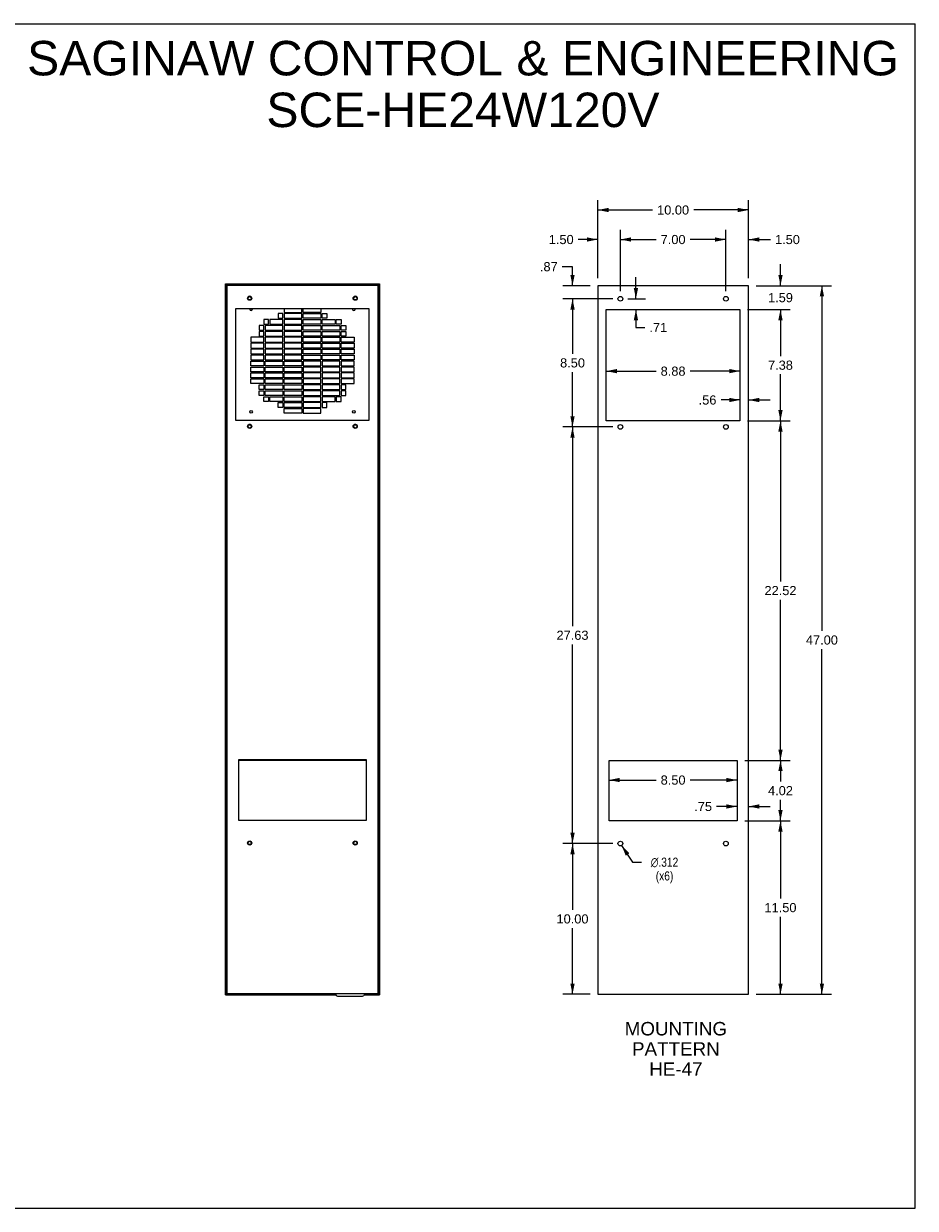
# Model space of a CAD drawing. Header units: inches. Extents: x 0 to 121, y 0 to 79.
# Tile 2 of 2: x 62 to 121, y 0 to 79. Entities that reach past the tile are written whole.
import ezdxf

# ---------------------------------------------------------------- set-up
doc = ezdxf.new("R2010")
doc.units = ezdxf.units.IN
doc.header["$LTSCALE"] = 6.678571
doc.header["$MEASUREMENT"] = 0
doc.layers.get('0').update_dxf_attribs({"linetype": 'CONTINUOUS'})
doc.layers.add('DIMENSIONS', color=7, linetype='CONTINUOUS')
doc.styles.get("Standard").update_dxf_attribs({"font": 'arial.ttf'})
doc.styles.add('TEXTSTYLE_1', font='gdt', dxfattribs={"width": 0.8})
doc.dimstyles.new('DIMSTYLE_1', dxfattribs={"dimtxt": 0.607143, "dimasz": 0.714286, "dimexe": 0.09, "dimexo": 0.07, "dimgap": 0.0425, "dimtad": 0, "dimtih": 1, "dimtoh": 1, "dimzin": 4, "dimdsep": 46, "dimtxsty": 'Standard', "dimblk": '_FILLED', "dimblk1": '_FILLED', "dimblk2": '_FILLED', "dimcen": 0.09, "dimazin": 1, "dimtfac": 1, "dimtdec": 3, "dimtofl": 0, "dimtmove": 0, "dimatfit": 3, "dimldrblk": '_FILLED', "dimfxl": 0, "dimtolj": 1, "dimtzin": 4, "dimarcsym": 0})
doc.dimstyles.new('DIMSTYLE_2', dxfattribs={"dimtxt": 0.607143, "dimasz": 0.714286, "dimexe": 0.09, "dimexo": 0.07, "dimgap": 0.09, "dimtad": 0, "dimtih": 1, "dimtoh": 1, "dimdec": 3, "dimzin": 4, "dimdsep": 46, "dimtxsty": 'Standard', "dimblk": '_FILLED', "dimblk1": '_FILLED', "dimblk2": '_FILLED', "dimcen": 0.09, "dimadec": 3, "dimazin": 1, "dimtfac": 1, "dimtdec": 3, "dimtofl": 0, "dimtmove": 0, "dimatfit": 1, "dimldrblk": '_FILLED', "dimfxl": 0, "dimtolj": 1, "dimtzin": 4, "dimarcsym": 0})

# ---------------------------------------------------------------- blocks, each defined once
blk = doc.blocks.new('_FILLED')
at = {"color": 0, "linetype": 'ByBlock'}
blk.add_solid([(0, 0), (-1, 0.2), (-1, -0.2)], dxfattribs=at)
blk = doc.blocks.new('*D5')
at = {"layer": 'DIMENSIONS', "color": 2, "linetype": 'Continuous'}
for p, q in [((110.861, 61.195), (115.875, 61.195)), ((115.232, 61.195), (115.232, 38.302)), ((115.232, 14.195), (115.232, 37.087)), ((110.861, 14.195), (115.875, 14.195))]:
    blk.add_line(p, q, dxfattribs=at)
at = {"layer": 'DIMENSIONS', "color": 2, "linetype": 'Continuous', "xscale": 0.7142857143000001, "yscale": 0.7142857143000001, "zscale": 0.7142857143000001}
for p, rotation in [((115.232, 61.195), 90), ((115.232, 14.195), 270)]:
    blk.add_blockref('_FILLED', p, dxfattribs=dict(at, rotation=rotation))
at = {"layer": 'DIMENSIONS', "color": 2, "linetype": 'Continuous', "insert": (115.232, 37.998), "char_height": 0.6071, "width": 2.12161, "attachment_point": 2, "line_spacing_factor": 0.9}
blk.add_mtext('47.00', dxfattribs=at)
blk = doc.blocks.new('*D6')
at = {"layer": 'DIMENSIONS', "color": 2, "linetype": 'Continuous'}
for p, q in [((112.484, 61.195), (112.484, 62.623)), ((110.861, 61.195), (113.127, 61.195)), ((110.298, 59.61), (113.127, 59.61)), ((112.484, 59.61), (112.484, 58.181))]:
    blk.add_line(p, q, dxfattribs=at)
at = {"layer": 'DIMENSIONS', "color": 2, "linetype": 'Continuous', "xscale": 0.7142857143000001, "yscale": 0.7142857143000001, "zscale": 0.7142857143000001}
for p, rotation in [((112.484, 61.195), 270), ((112.484, 59.61), 90)]:
    blk.add_blockref('_FILLED', p, dxfattribs=dict(at, rotation=rotation))
at = {"layer": 'DIMENSIONS', "color": 2, "linetype": 'Continuous', "insert": (112.484, 60.706), "char_height": 0.6071, "width": 1.64989, "attachment_point": 2, "line_spacing_factor": 0.9}
blk.add_mtext('1.59', dxfattribs=at)
blk = doc.blocks.new('*D7')
at = {"layer": 'DIMENSIONS', "color": 2, "linetype": 'Continuous'}
for p, q in [((110.298, 59.61), (113.127, 59.61)), ((112.484, 59.61), (112.484, 56.529)), ((112.484, 52.234), (112.484, 55.315)), ((110.298, 52.234), (113.127, 52.234))]:
    blk.add_line(p, q, dxfattribs=at)
at = {"layer": 'DIMENSIONS', "color": 2, "linetype": 'Continuous', "xscale": 0.7142857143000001, "yscale": 0.7142857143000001, "zscale": 0.7142857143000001}
for p, rotation in [((112.484, 59.61), 90), ((112.484, 52.234), 270)]:
    blk.add_blockref('_FILLED', p, dxfattribs=dict(at, rotation=rotation))
at = {"layer": 'DIMENSIONS', "color": 2, "linetype": 'Continuous', "insert": (112.484, 56.226), "char_height": 0.6071, "width": 1.64989, "attachment_point": 2, "line_spacing_factor": 0.9}
blk.add_mtext('7.38', dxfattribs=at)
blk = doc.blocks.new('*D8')
at = {"layer": 'DIMENSIONS', "color": 2, "linetype": 'Continuous'}
for p, q in [((110.298, 52.234), (113.127, 52.234)), ((112.484, 52.234), (112.484, 41.579)), ((112.484, 29.71), (112.484, 40.365)), ((110.111, 29.71), (113.127, 29.71))]:
    blk.add_line(p, q, dxfattribs=at)
at = {"layer": 'DIMENSIONS', "color": 2, "linetype": 'Continuous', "xscale": 0.7142857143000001, "yscale": 0.7142857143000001, "zscale": 0.7142857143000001}
for p, rotation in [((112.484, 52.234), 90), ((112.484, 29.71), 270)]:
    blk.add_blockref('_FILLED', p, dxfattribs=dict(at, rotation=rotation))
at = {"layer": 'DIMENSIONS', "color": 2, "linetype": 'Continuous', "insert": (112.484, 41.276), "char_height": 0.6071, "width": 2.12161, "attachment_point": 2, "line_spacing_factor": 0.9}
blk.add_mtext('22.52', dxfattribs=at)
blk = doc.blocks.new('*D9')
at = {"layer": 'DIMENSIONS', "color": 2, "linetype": 'Continuous'}
for p, q in [((110.111, 29.71), (113.127, 29.71)), ((112.484, 29.71), (112.484, 28.31)), ((112.484, 25.695), (112.484, 27.095)), ((110.111, 25.695), (113.127, 25.695))]:
    blk.add_line(p, q, dxfattribs=at)
at = {"layer": 'DIMENSIONS', "color": 2, "linetype": 'Continuous', "xscale": 0.7142857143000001, "yscale": 0.7142857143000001, "zscale": 0.7142857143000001}
for p, rotation in [((112.484, 29.71), 90), ((112.484, 25.695), 270)]:
    blk.add_blockref('_FILLED', p, dxfattribs=dict(at, rotation=rotation))
at = {"layer": 'DIMENSIONS', "color": 2, "linetype": 'Continuous', "insert": (112.484, 28.006), "char_height": 0.6071, "width": 1.64989, "attachment_point": 2, "line_spacing_factor": 0.9}
blk.add_mtext('4.02', dxfattribs=at)
blk = doc.blocks.new('*D10')
at = {"layer": 'DIMENSIONS', "color": 2, "linetype": 'Continuous'}
for p, q in [((110.111, 25.695), (113.127, 25.695)), ((112.484, 25.695), (112.484, 20.552)), ((112.484, 14.195), (112.484, 19.337)), ((110.861, 14.195), (113.127, 14.195))]:
    blk.add_line(p, q, dxfattribs=at)
at = {"layer": 'DIMENSIONS', "color": 2, "linetype": 'Continuous', "xscale": 0.7142857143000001, "yscale": 0.7142857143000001, "zscale": 0.7142857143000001}
for p, rotation in [((112.484, 25.695), 90), ((112.484, 14.195), 270)]:
    blk.add_blockref('_FILLED', p, dxfattribs=dict(at, rotation=rotation))
at = {"layer": 'DIMENSIONS', "color": 2, "linetype": 'Continuous', "insert": (112.484, 20.248), "char_height": 0.6071, "width": 2.12161, "attachment_point": 2, "line_spacing_factor": 0.9}
blk.add_mtext('11.50', dxfattribs=at)
blk = doc.blocks.new('*D11')
at = {"layer": 'DIMENSIONS', "color": 2, "linetype": 'Continuous'}
for p, q in [((98.688, 62.454), (98.008, 62.454)), ((98.688, 61.195), (98.688, 62.454)), ((99.861, 61.195), (98.046, 61.195)), ((101.361, 60.325), (98.046, 60.325)), ((98.688, 60.325), (98.688, 58.896))]:
    blk.add_line(p, q, dxfattribs=at)
at = {"layer": 'DIMENSIONS', "color": 2, "linetype": 'Continuous', "xscale": 0.7142857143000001, "yscale": 0.7142857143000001, "zscale": 0.7142857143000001}
for p, rotation in [((98.688, 61.195), 270), ((98.688, 60.325), 90)]:
    blk.add_blockref('_FILLED', p, dxfattribs=dict(at, rotation=rotation))
at = {"layer": 'DIMENSIONS', "color": 2, "linetype": 'Continuous', "insert": (97.704, 62.758), "char_height": 0.6071, "width": 1.17817, "attachment_point": 3, "line_spacing_factor": 0.9}
blk.add_mtext('.87', dxfattribs=at)
blk = doc.blocks.new('*D12')
at = {"layer": 'DIMENSIONS', "color": 2, "linetype": 'Continuous'}
for p, q in [((101.361, 60.325), (98.046, 60.325)), ((98.688, 60.325), (98.688, 56.682)), ((98.688, 51.825), (98.688, 55.467)), ((101.361, 51.825), (98.046, 51.825))]:
    blk.add_line(p, q, dxfattribs=at)
at = {"layer": 'DIMENSIONS', "color": 2, "linetype": 'Continuous', "xscale": 0.7142857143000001, "yscale": 0.7142857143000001, "zscale": 0.7142857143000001}
for p, rotation in [((98.688, 60.325), 90), ((98.688, 51.825), 270)]:
    blk.add_blockref('_FILLED', p, dxfattribs=dict(at, rotation=rotation))
at = {"layer": 'DIMENSIONS', "color": 2, "linetype": 'Continuous', "insert": (98.688, 56.378), "char_height": 0.6071, "width": 1.64989, "attachment_point": 2, "line_spacing_factor": 0.9}
blk.add_mtext('8.50', dxfattribs=at)
blk = doc.blocks.new('*D13')
at = {"layer": 'DIMENSIONS', "color": 2, "linetype": 'Continuous'}
for p, q in [((101.361, 51.825), (98.046, 51.825)), ((98.688, 51.825), (98.688, 38.617)), ((98.688, 24.195), (98.688, 37.402)), ((101.361, 24.195), (98.046, 24.195))]:
    blk.add_line(p, q, dxfattribs=at)
at = {"layer": 'DIMENSIONS', "color": 2, "linetype": 'Continuous', "xscale": 0.7142857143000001, "yscale": 0.7142857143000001, "zscale": 0.7142857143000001}
for p, rotation in [((98.688, 51.825), 90), ((98.688, 24.195), 270)]:
    blk.add_blockref('_FILLED', p, dxfattribs=dict(at, rotation=rotation))
at = {"layer": 'DIMENSIONS', "color": 2, "linetype": 'Continuous', "insert": (98.688, 38.313), "char_height": 0.6071, "width": 2.12161, "attachment_point": 2, "line_spacing_factor": 0.9}
blk.add_mtext('27.63', dxfattribs=at)
blk = doc.blocks.new('*D14')
at = {"layer": 'DIMENSIONS', "color": 2, "linetype": 'Continuous'}
for p, q in [((101.361, 24.195), (98.046, 24.195)), ((98.688, 24.195), (98.688, 19.802)), ((98.688, 14.195), (98.688, 18.587)), ((99.861, 14.195), (98.046, 14.195))]:
    blk.add_line(p, q, dxfattribs=at)
at = {"layer": 'DIMENSIONS', "color": 2, "linetype": 'Continuous', "xscale": 0.7142857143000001, "yscale": 0.7142857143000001, "zscale": 0.7142857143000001}
for p, rotation in [((98.688, 24.195), 90), ((98.688, 14.195), 270)]:
    blk.add_blockref('_FILLED', p, dxfattribs=dict(at, rotation=rotation))
at = {"layer": 'DIMENSIONS', "color": 2, "linetype": 'Continuous', "insert": (98.688, 19.498), "char_height": 0.6071, "width": 2.12161, "attachment_point": 2, "line_spacing_factor": 0.9}
blk.add_mtext('10.00', dxfattribs=at)
blk = doc.blocks.new('*D15')
at = {"layer": 'DIMENSIONS', "color": 2, "linetype": 'Continuous'}
for p, q in [((102.894, 60.325), (102.894, 61.753)), ((102.361, 60.325), (103.536, 60.325)), ((102.894, 59.61), (102.894, 58.416)), ((102.894, 58.416), (103.483, 58.416))]:
    blk.add_line(p, q, dxfattribs=at)
at = {"layer": 'DIMENSIONS', "color": 2, "linetype": 'Continuous', "xscale": 0.7142857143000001, "yscale": 0.7142857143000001, "zscale": 0.7142857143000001}
for p, rotation in [((102.894, 60.325), 270), ((102.894, 59.61), 90)]:
    blk.add_blockref('_FILLED', p, dxfattribs=dict(at, rotation=rotation))
at = {"layer": 'DIMENSIONS', "color": 2, "linetype": 'Continuous', "insert": (103.786, 58.72), "char_height": 0.6071, "width": 1.17817, "attachment_point": 1, "line_spacing_factor": 0.9}
blk.add_mtext('.71', dxfattribs=at)
blk = doc.blocks.new('*D16')
at = {"layer": 'DIMENSIONS', "color": 2, "linetype": 'Continuous'}
for p, q in [((101.861, 60.825), (101.861, 64.9)), ((108.861, 60.825), (108.861, 64.9)), ((101.861, 64.257), (104.232, 64.257)), ((108.861, 64.257), (106.489, 64.257))]:
    blk.add_line(p, q, dxfattribs=at)
at = {"layer": 'DIMENSIONS', "color": 2, "linetype": 'Continuous', "xscale": 0.7142857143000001, "yscale": 0.7142857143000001, "zscale": 0.7142857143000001, "rotation": 180}
blk.add_blockref('_FILLED', (101.861, 64.257), dxfattribs=at)
at = {"layer": 'DIMENSIONS', "color": 2, "linetype": 'Continuous', "xscale": 0.7142857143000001, "yscale": 0.7142857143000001, "zscale": 0.7142857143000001}
blk.add_blockref('_FILLED', (108.861, 64.257), dxfattribs=at)
at = {"layer": 'DIMENSIONS', "color": 2, "linetype": 'Continuous', "insert": (105.361, 64.56), "char_height": 0.6071, "width": 1.64989, "attachment_point": 2, "line_spacing_factor": 0.9}
blk.add_mtext('7.00', dxfattribs=at)
blk = doc.blocks.new('*D17')
at = {"layer": 'DIMENSIONS', "color": 2, "linetype": 'Continuous'}
for p, q in [((100.923, 55.527), (104.232, 55.527)), ((109.798, 55.527), (106.489, 55.527))]:
    blk.add_line(p, q, dxfattribs=at)
at = {"layer": 'DIMENSIONS', "color": 2, "linetype": 'Continuous', "xscale": 0.7142857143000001, "yscale": 0.7142857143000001, "zscale": 0.7142857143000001, "rotation": 180}
blk.add_blockref('_FILLED', (100.923, 55.527), dxfattribs=at)
at = {"layer": 'DIMENSIONS', "color": 2, "linetype": 'Continuous', "xscale": 0.7142857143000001, "yscale": 0.7142857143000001, "zscale": 0.7142857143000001}
blk.add_blockref('_FILLED', (109.798, 55.527), dxfattribs=at)
at = {"layer": 'DIMENSIONS', "color": 2, "linetype": 'Continuous', "insert": (105.36, 55.83), "char_height": 0.6071, "width": 1.64989, "attachment_point": 2, "line_spacing_factor": 0.9}
blk.add_mtext('8.88', dxfattribs=at)
blk = doc.blocks.new('*D18')
at = {"layer": 'DIMENSIONS', "color": 2, "linetype": 'Continuous'}
for p, q in [((101.111, 28.405), (104.232, 28.405)), ((109.611, 28.405), (106.489, 28.405))]:
    blk.add_line(p, q, dxfattribs=at)
at = {"layer": 'DIMENSIONS', "color": 2, "linetype": 'Continuous', "xscale": 0.7142857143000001, "yscale": 0.7142857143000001, "zscale": 0.7142857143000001, "rotation": 180}
blk.add_blockref('_FILLED', (101.111, 28.405), dxfattribs=at)
at = {"layer": 'DIMENSIONS', "color": 2, "linetype": 'Continuous', "xscale": 0.7142857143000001, "yscale": 0.7142857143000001, "zscale": 0.7142857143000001}
blk.add_blockref('_FILLED', (109.611, 28.405), dxfattribs=at)
at = {"layer": 'DIMENSIONS', "color": 2, "linetype": 'Continuous', "insert": (105.361, 28.708), "char_height": 0.6071, "width": 1.64989, "attachment_point": 2, "line_spacing_factor": 0.9}
blk.add_mtext('8.50', dxfattribs=at)
blk = doc.blocks.new('*D19')
at = {"layer": 'DIMENSIONS', "color": 2, "linetype": 'Continuous'}
for p, q in [((109.611, 26.653), (108.246, 26.653)), ((110.361, 26.653), (111.789, 26.653))]:
    blk.add_line(p, q, dxfattribs=at)
at = {"layer": 'DIMENSIONS', "color": 2, "linetype": 'Continuous', "xscale": 0.7142857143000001, "yscale": 0.7142857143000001, "zscale": 0.7142857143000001}
blk.add_blockref('_FILLED', (109.611, 26.653), dxfattribs=at)
at = {"layer": 'DIMENSIONS', "color": 2, "linetype": 'Continuous', "xscale": 0.7142857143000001, "yscale": 0.7142857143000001, "zscale": 0.7142857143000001, "rotation": 180}
blk.add_blockref('_FILLED', (110.361, 26.653), dxfattribs=at)
at = {"layer": 'DIMENSIONS', "color": 2, "linetype": 'Continuous', "insert": (107.942, 26.956), "char_height": 0.6071, "width": 1.17817, "attachment_point": 3, "line_spacing_factor": 0.9}
blk.add_mtext('.75', dxfattribs=at)
blk = doc.blocks.new('*D20')
at = {"layer": 'DIMENSIONS', "color": 2, "linetype": 'Continuous'}
for p, q in [((109.798, 53.614), (108.539, 53.614)), ((110.361, 53.614), (111.789, 53.614))]:
    blk.add_line(p, q, dxfattribs=at)
at = {"layer": 'DIMENSIONS', "color": 2, "linetype": 'Continuous', "xscale": 0.7142857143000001, "yscale": 0.7142857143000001, "zscale": 0.7142857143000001}
blk.add_blockref('_FILLED', (109.798, 53.614), dxfattribs=at)
at = {"layer": 'DIMENSIONS', "color": 2, "linetype": 'Continuous', "xscale": 0.7142857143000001, "yscale": 0.7142857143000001, "zscale": 0.7142857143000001, "rotation": 180}
blk.add_blockref('_FILLED', (110.361, 53.614), dxfattribs=at)
at = {"layer": 'DIMENSIONS', "color": 2, "linetype": 'Continuous', "insert": (108.235, 53.917), "char_height": 0.6071, "width": 1.17817, "attachment_point": 3, "line_spacing_factor": 0.9}
blk.add_mtext('.56', dxfattribs=at)
blk = doc.blocks.new('*D21')
at = {"layer": 'DIMENSIONS', "color": 2, "linetype": 'Continuous'}
for p, q in [((100.361, 61.695), (100.361, 66.857)), ((110.361, 61.695), (110.361, 66.857)), ((100.361, 66.215), (103.996, 66.215)), ((110.361, 66.215), (106.725, 66.215))]:
    blk.add_line(p, q, dxfattribs=at)
at = {"layer": 'DIMENSIONS', "color": 2, "linetype": 'Continuous', "xscale": 0.7142857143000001, "yscale": 0.7142857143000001, "zscale": 0.7142857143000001, "rotation": 180}
blk.add_blockref('_FILLED', (100.361, 66.215), dxfattribs=at)
at = {"layer": 'DIMENSIONS', "color": 2, "linetype": 'Continuous', "xscale": 0.7142857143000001, "yscale": 0.7142857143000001, "zscale": 0.7142857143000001}
blk.add_blockref('_FILLED', (110.361, 66.215), dxfattribs=at)
at = {"layer": 'DIMENSIONS', "color": 2, "linetype": 'Continuous', "insert": (105.361, 66.518), "char_height": 0.6071, "width": 2.12161, "attachment_point": 2, "line_spacing_factor": 0.9}
blk.add_mtext('10.00', dxfattribs=at)
blk = doc.blocks.new('*D22')
at = {"layer": 'DIMENSIONS', "color": 2, "linetype": 'Continuous'}
for p, q in [((101.946, 24.064), (102.67, 22.957)), ((102.67, 22.957), (103.26, 22.957))]:
    blk.add_line(p, q, dxfattribs=at)
at = {"layer": 'DIMENSIONS', "color": 2, "linetype": 'Continuous', "xscale": 0.7142857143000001, "yscale": 0.7142857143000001, "zscale": 0.7142857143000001, "rotation": 123.2009657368}
blk.add_blockref('_FILLED', (101.946, 24.064), dxfattribs=at)
at = {"layer": 'DIMENSIONS', "color": 2, "linetype": 'Continuous', "insert": (104.793, 23.261), "char_height": 0.60714, "width": 2.45942, "attachment_point": 2, "line_spacing_factor": 0.9, "style": 'TEXTSTYLE_1'}
blk.add_mtext('{\\fgdt;n}\\fArial;.312\\P(x6)', dxfattribs=at)
blk = doc.blocks.new('*D23')
at = {"layer": 'DIMENSIONS', "color": 2, "linetype": 'Continuous'}
for p, q in [((108.861, 60.825), (108.861, 64.9)), ((110.361, 61.695), (110.361, 64.9)), ((108.861, 64.257), (107.432, 64.257)), ((110.361, 64.257), (111.819, 64.257))]:
    blk.add_line(p, q, dxfattribs=at)
at = {"layer": 'DIMENSIONS', "color": 2, "linetype": 'Continuous', "xscale": 0.7142857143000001, "yscale": 0.7142857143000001, "zscale": 0.7142857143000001}
blk.add_blockref('_FILLED', (108.861, 64.257), dxfattribs=at)
at = {"layer": 'DIMENSIONS', "color": 2, "linetype": 'Continuous', "xscale": 0.7142857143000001, "yscale": 0.7142857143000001, "zscale": 0.7142857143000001, "rotation": 180}
blk.add_blockref('_FILLED', (110.361, 64.257), dxfattribs=at)
at = {"layer": 'DIMENSIONS', "color": 2, "linetype": 'Continuous', "insert": (112.122, 64.56), "char_height": 0.6071, "width": 1.64989, "attachment_point": 1, "line_spacing_factor": 0.9}
blk.add_mtext('1.50', dxfattribs=at)
blk = doc.blocks.new('*D24')
at = {"layer": 'DIMENSIONS', "color": 2, "linetype": 'Continuous'}
for p, q in [((100.361, 61.695), (100.361, 64.9)), ((101.861, 60.825), (101.861, 64.9)), ((100.361, 64.257), (99.069, 64.257)), ((101.861, 64.257), (103.289, 64.257))]:
    blk.add_line(p, q, dxfattribs=at)
at = {"layer": 'DIMENSIONS', "color": 2, "linetype": 'Continuous', "xscale": 0.7142857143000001, "yscale": 0.7142857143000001, "zscale": 0.7142857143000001}
blk.add_blockref('_FILLED', (100.361, 64.257), dxfattribs=at)
at = {"layer": 'DIMENSIONS', "color": 2, "linetype": 'Continuous', "xscale": 0.7142857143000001, "yscale": 0.7142857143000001, "zscale": 0.7142857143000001, "rotation": 180}
blk.add_blockref('_FILLED', (101.861, 64.257), dxfattribs=at)
at = {"layer": 'DIMENSIONS', "color": 2, "linetype": 'Continuous', "insert": (98.765, 64.56), "char_height": 0.6071, "width": 1.64989, "attachment_point": 3, "line_spacing_factor": 0.9}
blk.add_mtext('1.50', dxfattribs=at)

msp = doc.modelspace()

# ---------------------------------------------------------------- linework, layer by layer
at = {"color": 7, "linetype": 'Continuous'}
for p, q in [((0, 78.5714), (121.4286, 78.5714)), ((121.4286, 0), (121.4286, 78.5714)), ((75.6634, 14.1552), (75.6634, 61.3127)), ((75.6634, 61.3127), (85.8799, 61.3127)), ((75.6949, 61.3127), (75.6949, 14.1552)), ((85.8484, 14.1552), (85.8484, 61.3127)), ((85.8799, 61.3127), (85.8799, 14.1552)), ((85.8484, 61.2812), (75.6949, 61.2812)), ((75.7041, 61.2812), (75.7106, 61.2707)), ((75.7106, 61.2707), (75.7182, 61.2602)), ((75.7182, 61.2602), (75.7264, 61.2497)), ((75.7717, 14.234), (75.7717, 61.234)), ((75.7717, 61.234), (85.7717, 61.234)), ((85.7717, 61.234), (85.7717, 14.234)), ((85.8222, 61.2579), (85.8169, 61.2497)), ((85.8274, 61.2655), (85.8222, 61.2579)), ((85.8327, 61.272), (85.8274, 61.2655)), ((76.3339, 59.6489), (76.3339, 52.2737)), ((85.2091, 59.6489), (76.3339, 59.6489)), ((78.2126, 58.9505), (78.2126, 58.6355)), ((78.5276, 58.9505), (78.2126, 58.9505)), ((78.5276, 58.6355), (78.5276, 58.9505)), ((78.6063, 58.9505), (78.6063, 58.6355)), ((79.4724, 58.9505), (78.6063, 58.9505)), ((79.1575, 59.3442), (79.1575, 59.0292)), ((79.4724, 59.3442), (79.1575, 59.3442)), ((79.1575, 59.0292), (79.4724, 59.0292)), ((79.4724, 59.0292), (79.4724, 59.3442)), ((79.4724, 58.6355), (79.4724, 58.9505)), ((79.5512, 59.6489), (79.5512, 59.4229)), ((79.5512, 59.4229), (80.7323, 59.4229)), ((79.5512, 59.3442), (79.5512, 59.0292)), ((80.7323, 59.3442), (79.5512, 59.3442)), ((79.5512, 59.0292), (80.7323, 59.0292)), ((79.5512, 58.9505), (79.5512, 58.6355)), ((80.7323, 58.9505), (79.5512, 58.9505)), ((80.7323, 59.4229), (80.7323, 59.6489)), ((80.7323, 59.0292), (80.7323, 59.3442)), ((80.7323, 58.6355), (80.7323, 58.9505)), ((80.811, 59.4229), (80.811, 59.6489)), ((81.9921, 59.4229), (80.811, 59.4229)), ((80.811, 59.0292), (80.811, 59.3442)), ((80.811, 59.3442), (81.9921, 59.3442)), ((81.9921, 59.0292), (80.811, 59.0292)), ((80.811, 58.6355), (80.811, 58.9505)), ((80.811, 58.9505), (81.9921, 58.9505)), ((81.9921, 59.6489), (81.9921, 59.4229)), ((81.9921, 59.3442), (81.9921, 59.0292)), ((81.9921, 58.9505), (81.9921, 58.6355)), ((82.0709, 59.0292), (82.0709, 59.3442)), ((82.0709, 59.3442), (82.3858, 59.3442)), ((82.3858, 59.0292), (82.0709, 59.0292)), ((82.0709, 58.6355), (82.0709, 58.9505)), ((82.0709, 58.9505), (82.937, 58.9505)), ((82.3858, 59.3442), (82.3858, 59.0292)), ((82.937, 58.9505), (82.937, 58.6355)), ((83.0157, 58.6355), (83.0157, 58.9505)), ((83.0157, 58.9505), (83.3307, 58.9505)), ((83.3307, 58.9505), (83.3307, 58.6355)), ((85.2091, 52.2737), (85.2091, 59.6489)), ((77.8976, 58.5568), (77.8976, 58.2418)), ((78.2126, 58.5568), (77.8976, 58.5568)), ((77.8976, 58.2418), (78.2126, 58.2418)), ((77.8976, 58.1631), (77.8976, 57.8481)), ((78.2126, 58.1631), (77.8976, 58.1631)), ((78.2126, 58.6355), (78.5276, 58.6355)), ((78.2126, 58.2418), (78.2126, 58.5568)), ((78.2126, 57.8481), (78.2126, 58.1631)), ((78.2913, 58.5568), (78.2913, 58.2418)), ((79.4724, 58.5568), (78.2913, 58.5568)), ((78.2913, 58.2418), (79.4724, 58.2418)), ((78.2913, 58.1631), (78.2913, 57.8481)), ((79.4724, 58.1631), (78.2913, 58.1631)), ((78.6063, 58.6355), (79.4724, 58.6355)), ((79.4724, 58.2418), (79.4724, 58.5568)), ((79.4724, 57.8481), (79.4724, 58.1631)), ((79.5512, 58.6355), (80.7323, 58.6355)), ((79.5512, 58.5568), (79.5512, 58.2418)), ((80.7323, 58.5568), (79.5512, 58.5568)), ((79.5512, 58.2418), (80.7323, 58.2418)), ((79.5512, 58.1631), (79.5512, 57.8481)), ((80.7323, 58.1631), (79.5512, 58.1631)), ((80.7323, 58.2418), (80.7323, 58.5568)), ((80.7323, 57.8481), (80.7323, 58.1631)), ((81.9921, 58.6355), (80.811, 58.6355)), ((80.811, 58.2418), (80.811, 58.5568)), ((80.811, 58.5568), (81.9921, 58.5568)), ((81.9921, 58.2418), (80.811, 58.2418)), ((80.811, 57.8481), (80.811, 58.1631)), ((80.811, 58.1631), (81.9921, 58.1631)), ((81.9921, 58.5568), (81.9921, 58.2418)), ((81.9921, 58.1631), (81.9921, 57.8481)), ((82.937, 58.6355), (82.0709, 58.6355)), ((82.0709, 58.2418), (82.0709, 58.5568)), ((82.0709, 58.5568), (83.252, 58.5568)), ((83.252, 58.2418), (82.0709, 58.2418)), ((82.0709, 57.8481), (82.0709, 58.1631)), ((82.0709, 58.1631), (83.252, 58.1631)), ((83.3307, 58.6355), (83.0157, 58.6355)), ((83.252, 58.5568), (83.252, 58.2418)), ((83.252, 58.1631), (83.252, 57.8481)), ((83.3307, 58.2418), (83.3307, 58.5568)), ((83.3307, 58.5568), (83.6457, 58.5568)), ((83.6457, 58.2418), (83.3307, 58.2418)), ((83.3307, 57.8481), (83.3307, 58.1631)), ((83.3307, 58.1631), (83.6457, 58.1631)), ((83.6457, 58.5568), (83.6457, 58.2418)), ((83.6457, 58.1631), (83.6457, 57.8481)), ((77.3465, 57.7694), (77.3465, 57.4544)), ((78.2126, 57.7694), (77.3465, 57.7694)), ((77.3465, 57.4544), (78.2126, 57.4544)), ((77.3465, 57.3757), (77.3465, 57.0607)), ((78.2126, 57.3757), (77.3465, 57.3757)), ((77.8976, 57.8481), (78.2126, 57.8481)), ((78.2126, 57.4544), (78.2126, 57.7694)), ((78.2126, 57.0607), (78.2126, 57.3757)), ((78.2913, 57.8481), (79.4724, 57.8481)), ((78.2913, 57.7694), (78.2913, 57.4544)), ((79.4724, 57.7694), (78.2913, 57.7694)), ((78.2913, 57.4544), (79.4724, 57.4544)), ((78.2913, 57.3757), (78.2913, 57.0607)), ((79.4724, 57.3757), (78.2913, 57.3757)), ((79.4724, 57.4544), (79.4724, 57.7694)), ((79.4724, 57.0607), (79.4724, 57.3757)), ((79.5512, 57.8481), (80.7323, 57.8481)), ((79.5512, 57.7694), (79.5512, 57.4544)), ((80.7323, 57.7694), (79.5512, 57.7694)), ((79.5512, 57.4544), (80.7323, 57.4544)), ((79.5512, 57.3757), (79.5512, 57.0607)), ((80.7323, 57.3757), (79.5512, 57.3757)), ((80.7323, 57.4544), (80.7323, 57.7694)), ((80.7323, 57.0607), (80.7323, 57.3757)), ((81.9921, 57.8481), (80.811, 57.8481)), ((80.811, 57.4544), (80.811, 57.7694)), ((80.811, 57.7694), (81.9921, 57.7694)), ((81.9921, 57.4544), (80.811, 57.4544)), ((80.811, 57.0607), (80.811, 57.3757)), ((80.811, 57.3757), (81.9921, 57.3757)), ((81.9921, 57.7694), (81.9921, 57.4544)), ((81.9921, 57.3757), (81.9921, 57.0607)), ((83.252, 57.8481), (82.0709, 57.8481)), ((82.0709, 57.4544), (82.0709, 57.7694)), ((82.0709, 57.7694), (83.252, 57.7694)), ((83.252, 57.4544), (82.0709, 57.4544)), ((82.0709, 57.0607), (82.0709, 57.3757)), ((82.0709, 57.3757), (83.252, 57.3757)), ((83.252, 57.7694), (83.252, 57.4544)), ((83.252, 57.3757), (83.252, 57.0607)), ((83.6457, 57.8481), (83.3307, 57.8481)), ((83.3307, 57.4544), (83.3307, 57.7694)), ((83.3307, 57.7694), (84.1969, 57.7694)), ((84.1969, 57.4544), (83.3307, 57.4544)), ((83.3307, 57.0607), (83.3307, 57.3757)), ((83.3307, 57.3757), (84.1969, 57.3757)), ((84.1969, 57.7694), (84.1969, 57.4544)), ((84.1969, 57.3757), (84.1969, 57.0607)), ((77.3465, 57.0607), (78.2126, 57.0607)), ((77.3465, 56.982), (77.3465, 56.667)), ((78.2126, 56.982), (77.3465, 56.982)), ((77.3465, 56.667), (78.2126, 56.667)), ((77.3465, 56.5883), (77.3465, 56.2733)), ((78.2126, 56.5883), (77.3465, 56.5883)), ((78.2126, 56.667), (78.2126, 56.982)), ((78.2126, 56.2733), (78.2126, 56.5883)), ((78.2913, 57.0607), (79.4724, 57.0607)), ((78.2913, 56.982), (78.2913, 56.667)), ((79.4724, 56.982), (78.2913, 56.982)), ((78.2913, 56.667), (79.4724, 56.667)), ((78.2913, 56.5883), (78.2913, 56.2733)), ((79.4724, 56.5883), (78.2913, 56.5883)), ((79.4724, 56.667), (79.4724, 56.982)), ((79.4724, 56.2733), (79.4724, 56.5883)), ((79.5512, 57.0607), (80.7323, 57.0607)), ((79.5512, 56.982), (79.5512, 56.667)), ((80.7323, 56.982), (79.5512, 56.982)), ((79.5512, 56.667), (80.7323, 56.667)), ((79.5512, 56.5883), (79.5512, 56.2733)), ((80.7323, 56.5883), (79.5512, 56.5883)), ((80.7323, 56.667), (80.7323, 56.982)), ((80.7323, 56.2733), (80.7323, 56.5883)), ((81.9921, 57.0607), (80.811, 57.0607)), ((80.811, 56.667), (80.811, 56.982)), ((80.811, 56.982), (81.9921, 56.982)), ((81.9921, 56.667), (80.811, 56.667)), ((80.811, 56.2733), (80.811, 56.5883)), ((80.811, 56.5883), (81.9921, 56.5883)), ((81.9921, 56.982), (81.9921, 56.667)), ((81.9921, 56.5883), (81.9921, 56.2733)), ((83.252, 57.0607), (82.0709, 57.0607)), ((82.0709, 56.667), (82.0709, 56.982)), ((82.0709, 56.982), (83.252, 56.982)), ((83.252, 56.667), (82.0709, 56.667)), ((82.0709, 56.2733), (82.0709, 56.5883)), ((82.0709, 56.5883), (83.252, 56.5883)), ((83.252, 56.982), (83.252, 56.667)), ((83.252, 56.5883), (83.252, 56.2733)), ((84.1969, 57.0607), (83.3307, 57.0607)), ((83.3307, 56.667), (83.3307, 56.982)), ((83.3307, 56.982), (84.1969, 56.982)), ((84.1969, 56.667), (83.3307, 56.667)), ((83.3307, 56.2733), (83.3307, 56.5883)), ((83.3307, 56.5883), (84.1969, 56.5883)), ((84.1969, 56.982), (84.1969, 56.667)), ((84.1969, 56.5883), (84.1969, 56.2733)), ((77.3465, 56.2733), (78.2126, 56.2733)), ((77.3465, 55.8796), (77.3465, 56.1946)), ((77.3465, 56.1946), (78.2126, 56.1946)), ((78.2126, 55.8796), (77.3465, 55.8796)), ((77.3465, 55.4859), (77.3465, 55.8009)), ((77.3465, 55.8009), (78.2126, 55.8009)), ((78.2126, 56.1946), (78.2126, 55.8796)), ((78.2126, 55.8009), (78.2126, 55.4859)), ((78.2913, 56.2733), (79.4724, 56.2733)), ((78.2913, 55.8796), (78.2913, 56.1946)), ((78.2913, 56.1946), (79.4724, 56.1946)), ((79.4724, 55.8796), (78.2913, 55.8796)), ((78.2913, 55.4859), (78.2913, 55.8009)), ((78.2913, 55.8009), (79.4724, 55.8009)), ((79.4724, 56.1946), (79.4724, 55.8796)), ((79.4724, 55.8009), (79.4724, 55.4859)), ((79.5512, 56.2733), (80.7323, 56.2733)), ((79.5512, 55.8796), (79.5512, 56.1946)), ((79.5512, 56.1946), (80.7323, 56.1946)), ((80.7323, 55.8796), (79.5512, 55.8796)), ((79.5512, 55.4859), (79.5512, 55.8009)), ((79.5512, 55.8009), (80.7323, 55.8009)), ((80.7323, 56.1946), (80.7323, 55.8796)), ((80.7323, 55.8009), (80.7323, 55.4859)), ((81.9921, 56.2733), (80.811, 56.2733)), ((80.811, 56.1946), (80.811, 55.8796)), ((81.9921, 56.1946), (80.811, 56.1946)), ((80.811, 55.8796), (81.9921, 55.8796)), ((80.811, 55.8009), (80.811, 55.4859)), ((81.9921, 55.8009), (80.811, 55.8009)), ((81.9921, 55.8796), (81.9921, 56.1946)), ((81.9921, 55.4859), (81.9921, 55.8009)), ((83.252, 56.2733), (82.0709, 56.2733)), ((82.0709, 56.1946), (82.0709, 55.8796)), ((83.252, 56.1946), (82.0709, 56.1946)), ((82.0709, 55.8796), (83.252, 55.8796)), ((82.0709, 55.8009), (82.0709, 55.4859)), ((83.252, 55.8009), (82.0709, 55.8009)), ((83.252, 55.8796), (83.252, 56.1946)), ((83.252, 55.4859), (83.252, 55.8009)), ((84.1969, 56.2733), (83.3307, 56.2733)), ((83.3307, 56.1946), (83.3307, 55.8796)), ((84.1969, 56.1946), (83.3307, 56.1946)), ((83.3307, 55.8796), (84.1969, 55.8796)), ((83.3307, 55.8009), (83.3307, 55.4859)), ((84.1969, 55.8009), (83.3307, 55.8009)), ((84.1969, 55.8796), (84.1969, 56.1946)), ((84.1969, 55.4859), (84.1969, 55.8009)), ((78.2126, 55.4859), (77.3465, 55.4859)), ((77.3465, 55.0922), (77.3465, 55.4072)), ((77.3465, 55.4072), (78.2126, 55.4072)), ((78.2126, 55.0922), (77.3465, 55.0922)), ((77.3465, 54.6985), (77.3465, 55.0135)), ((77.3465, 55.0135), (78.2126, 55.0135)), ((78.2126, 55.4072), (78.2126, 55.0922)), ((78.2126, 55.0135), (78.2126, 54.6985)), ((79.4724, 55.4859), (78.2913, 55.4859)), ((78.2913, 55.0922), (78.2913, 55.4072)), ((78.2913, 55.4072), (79.4724, 55.4072)), ((79.4724, 55.0922), (78.2913, 55.0922)), ((78.2913, 54.6985), (78.2913, 55.0135)), ((78.2913, 55.0135), (79.4724, 55.0135)), ((79.4724, 55.4072), (79.4724, 55.0922)), ((79.4724, 55.0135), (79.4724, 54.6985)), ((80.7323, 55.4859), (79.5512, 55.4859)), ((79.5512, 55.0922), (79.5512, 55.4072)), ((79.5512, 55.4072), (80.7323, 55.4072)), ((80.7323, 55.0922), (79.5512, 55.0922)), ((79.5512, 54.6985), (79.5512, 55.0135)), ((79.5512, 55.0135), (80.7323, 55.0135)), ((80.7323, 55.4072), (80.7323, 55.0922)), ((80.7323, 55.0135), (80.7323, 54.6985)), ((80.811, 55.4859), (81.9921, 55.4859)), ((80.811, 55.4072), (80.811, 55.0922)), ((81.9921, 55.4072), (80.811, 55.4072)), ((80.811, 55.0922), (81.9921, 55.0922)), ((80.811, 55.0135), (80.811, 54.6985)), ((81.9921, 55.0135), (80.811, 55.0135)), ((81.9921, 55.0922), (81.9921, 55.4072)), ((81.9921, 54.6985), (81.9921, 55.0135)), ((82.0709, 55.4859), (83.252, 55.4859)), ((82.0709, 55.4072), (82.0709, 55.0922)), ((83.252, 55.4072), (82.0709, 55.4072)), ((82.0709, 55.0922), (83.252, 55.0922)), ((82.0709, 55.0135), (82.0709, 54.6985)), ((83.252, 55.0135), (82.0709, 55.0135)), ((83.252, 55.0922), (83.252, 55.4072)), ((83.252, 54.6985), (83.252, 55.0135)), ((83.3307, 55.4859), (84.1969, 55.4859)), ((83.3307, 55.4072), (83.3307, 55.0922)), ((84.1969, 55.4072), (83.3307, 55.4072)), ((83.3307, 55.0922), (84.1969, 55.0922)), ((83.3307, 55.0135), (83.3307, 54.6985)), ((84.1969, 55.0135), (83.3307, 55.0135)), ((84.1969, 55.0922), (84.1969, 55.4072)), ((84.1969, 54.6985), (84.1969, 55.0135)), ((78.2126, 54.6985), (77.3465, 54.6985)), ((77.8976, 54.3048), (77.8976, 54.6198)), ((77.8976, 54.6198), (78.2126, 54.6198)), ((78.2126, 54.3048), (77.8976, 54.3048)), ((77.8976, 53.9111), (77.8976, 54.2261)), ((77.8976, 54.2261), (78.2126, 54.2261)), ((78.2126, 54.6198), (78.2126, 54.3048)), ((78.2126, 54.2261), (78.2126, 53.9111)), ((79.4724, 54.6985), (78.2913, 54.6985)), ((78.2913, 54.3048), (78.2913, 54.6198)), ((78.2913, 54.6198), (79.4724, 54.6198)), ((79.4724, 54.3048), (78.2913, 54.3048)), ((78.2913, 53.9111), (78.2913, 54.2261)), ((78.2913, 54.2261), (79.4724, 54.2261)), ((79.4724, 54.6198), (79.4724, 54.3048)), ((79.4724, 54.2261), (79.4724, 53.9111)), ((80.7323, 54.6985), (79.5512, 54.6985)), ((79.5512, 54.3048), (79.5512, 54.6198)), ((79.5512, 54.6198), (80.7323, 54.6198)), ((80.7323, 54.3048), (79.5512, 54.3048)), ((79.5512, 53.9111), (79.5512, 54.2261)), ((79.5512, 54.2261), (80.7323, 54.2261)), ((80.7323, 54.6198), (80.7323, 54.3048)), ((80.7323, 54.2261), (80.7323, 53.9111)), ((80.811, 54.6985), (81.9921, 54.6985)), ((80.811, 54.6198), (80.811, 54.3048)), ((81.9921, 54.6198), (80.811, 54.6198)), ((80.811, 54.3048), (81.9921, 54.3048)), ((80.811, 54.2261), (80.811, 53.9111)), ((81.9921, 54.2261), (80.811, 54.2261)), ((81.9921, 54.3048), (81.9921, 54.6198)), ((81.9921, 53.9111), (81.9921, 54.2261)), ((82.0709, 54.6985), (83.252, 54.6985)), ((82.0709, 54.6198), (82.0709, 54.3048)), ((83.252, 54.6198), (82.0709, 54.6198)), ((82.0709, 54.3048), (83.252, 54.3048)), ((82.0709, 54.2261), (82.0709, 53.9111)), ((83.252, 54.2261), (82.0709, 54.2261)), ((83.252, 54.3048), (83.252, 54.6198)), ((83.252, 53.9111), (83.252, 54.2261)), ((83.3307, 54.6985), (84.1969, 54.6985)), ((83.3307, 54.6198), (83.3307, 54.3048)), ((83.6457, 54.6198), (83.3307, 54.6198)), ((83.3307, 54.3048), (83.6457, 54.3048)), ((83.3307, 54.2261), (83.3307, 53.9111)), ((83.6457, 54.2261), (83.3307, 54.2261)), ((83.6457, 54.3048), (83.6457, 54.6198)), ((83.6457, 53.9111), (83.6457, 54.2261)), ((78.2126, 53.9111), (77.8976, 53.9111)), ((78.2126, 53.5174), (78.2126, 53.8324)), ((78.2126, 53.8324), (78.5276, 53.8324)), ((78.5276, 53.5174), (78.2126, 53.5174)), ((79.4724, 53.9111), (78.2913, 53.9111)), ((78.5276, 53.8324), (78.5276, 53.5174)), ((78.6063, 53.5174), (78.6063, 53.8324)), ((78.6063, 53.8324), (79.4724, 53.8324)), ((79.4724, 53.5174), (78.6063, 53.5174)), ((79.1575, 53.1237), (79.1575, 53.4387)), ((79.1575, 53.4387), (79.4724, 53.4387)), ((79.4724, 53.8324), (79.4724, 53.5174)), ((79.4724, 53.4387), (79.4724, 53.1237)), ((80.7323, 53.9111), (79.5512, 53.9111)), ((79.5512, 53.5174), (79.5512, 53.8324)), ((79.5512, 53.8324), (80.7323, 53.8324)), ((80.7323, 53.5174), (79.5512, 53.5174)), ((79.5512, 53.1237), (79.5512, 53.4387)), ((79.5512, 53.4387), (80.7323, 53.4387)), ((80.7323, 53.8324), (80.7323, 53.5174)), ((80.7323, 53.4387), (80.7323, 53.1237)), ((80.811, 53.9111), (81.9921, 53.9111)), ((80.811, 53.8324), (80.811, 53.5174)), ((81.9921, 53.8324), (80.811, 53.8324)), ((80.811, 53.5174), (81.9921, 53.5174)), ((80.811, 53.4387), (80.811, 53.1237)), ((81.9921, 53.4387), (80.811, 53.4387)), ((81.9921, 53.5174), (81.9921, 53.8324)), ((81.9921, 53.1237), (81.9921, 53.4387)), ((82.0709, 53.9111), (83.252, 53.9111)), ((82.0709, 53.8324), (82.0709, 53.5174)), ((82.937, 53.8324), (82.0709, 53.8324)), ((82.0709, 53.5174), (82.937, 53.5174)), ((82.0709, 53.4387), (82.0709, 53.1237)), ((82.3858, 53.4387), (82.0709, 53.4387)), ((82.3858, 53.1237), (82.3858, 53.4387)), ((82.937, 53.5174), (82.937, 53.8324)), ((83.0157, 53.8324), (83.0157, 53.5174)), ((83.3307, 53.8324), (83.0157, 53.8324)), ((83.0157, 53.5174), (83.3307, 53.5174)), ((83.3307, 53.9111), (83.6457, 53.9111)), ((83.3307, 53.5174), (83.3307, 53.8324)), ((79.4724, 53.1237), (79.1575, 53.1237)), ((80.7323, 53.1237), (79.5512, 53.1237)), ((79.5512, 52.73), (79.5512, 53.045)), ((79.5512, 53.045), (80.7323, 53.045)), ((80.7323, 52.73), (79.5512, 52.73)), ((80.7323, 53.045), (80.7323, 52.73)), ((80.811, 53.1237), (81.9921, 53.1237)), ((80.811, 53.045), (80.811, 52.73)), ((81.9921, 53.045), (80.811, 53.045)), ((80.811, 52.73), (81.9921, 52.73)), ((81.9921, 52.73), (81.9921, 53.045)), ((82.0709, 53.1237), (82.3858, 53.1237)), ((76.3339, 52.2737), (85.2091, 52.2737)), ((85.0217, 29.7497), (76.5217, 29.7497)), ((76.5217, 29.7497), (76.5217, 25.734)), ((76.5217, 29.734), (85.0217, 29.734)), ((85.0217, 25.734), (85.0217, 29.7497)), ((76.5217, 25.734), (85.0217, 25.734)), ((75.6634, 14.1552), (82.9803, 14.1552)), ((75.6949, 14.1867), (82.9567, 14.1867)), ((75.7106, 14.1959), (75.7159, 14.2025)), ((75.7159, 14.2025), (75.7211, 14.2101)), ((75.7211, 14.2101), (75.7264, 14.2182)), ((85.7717, 14.234), (75.7717, 14.234)), ((82.9354, 14.2151), (83.0063, 14.1206)), ((84.9071, 14.2151), (84.8362, 14.1206)), ((84.8622, 14.1552), (85.8799, 14.1552)), ((84.8858, 14.1867), (85.8484, 14.1867)), ((85.8251, 14.2077), (85.8169, 14.2182)), ((83.0945, 14.0765), (84.748, 14.0765)), ((0, 0), (121.4286, 0))]:
    msp.add_line(p, q, dxfattribs=at)
at = {"color": 3, "linetype": 'Continuous'}
for p, q in [((100.3607, 61.1946), (100.3607, 14.1946)), ((110.3607, 61.1946), (100.3607, 61.1946)), ((110.3607, 14.1946), (110.3607, 61.1946)), ((100.9229, 52.2344), (100.9229, 59.6096)), ((100.9229, 59.6096), (109.7981, 59.6096)), ((109.7981, 59.6096), (109.7981, 52.2344)), ((109.7981, 52.2344), (100.9229, 52.2344)), ((101.1107, 29.7103), (109.6107, 29.7103)), ((101.1107, 25.6946), (101.1107, 29.7103)), ((109.6107, 29.7103), (109.6107, 25.6946)), ((109.6107, 25.6946), (101.1107, 25.6946)), ((100.3607, 14.1946), (110.3607, 14.1946))]:
    msp.add_line(p, q, dxfattribs=at)
at = {"color": 7, "linetype": 'Continuous'}
for points in [[(75.7264, 61.2497), (75.7211, 61.2579), (75.7159, 61.2655), (75.7106, 61.272), (75.7087, 61.2738)], [(85.8169, 61.2497), (85.8251, 61.2602), (85.8327, 61.2707), (85.8346, 61.2738)], [(75.7264, 14.2182), (75.7182, 14.2077), (75.7106, 14.1972), (75.7087, 14.1941)], [(85.8169, 14.2182), (85.8222, 14.2101), (85.8274, 14.2025), (85.8327, 14.1959), (85.8346, 14.1941)], [(85.8346, 14.1941), (85.8327, 14.1972), (85.8251, 14.2077)]]:
    msp.add_lwpolyline(points, dxfattribs=at)
for centre, radius in [((77.2717, 60.3639), 0.1378), ((84.2717, 60.3639), 0.1378), ((77.2717, 60.3592), 0.1181), ((77.2717, 60.3592), 0.1083), ((84.2717, 60.3592), 0.1181), ((84.2717, 60.3592), 0.1083), ((77.3614, 52.8237), 0.0886), ((84.1819, 52.8237), 0.0886), ((77.2717, 51.8639), 0.1378), ((77.2717, 51.8592), 0.1181), ((77.2717, 51.8592), 0.1083), ((84.2717, 51.8639), 0.1378), ((84.2717, 51.8592), 0.1181), ((84.2717, 51.8592), 0.1083), ((77.2717, 24.234), 0.1378), ((77.2717, 24.234), 0.1319), ((84.2717, 24.234), 0.1378), ((84.2717, 24.234), 0.1319), ((77.2717, 24.234), 0.1181), ((77.2717, 24.234), 0.1083), ((84.2717, 24.234), 0.1181), ((84.2717, 24.234), 0.1083)]:
    msp.add_circle(centre, radius, dxfattribs=at)
at = {"color": 3, "linetype": 'Continuous'}
for centre in [(101.8607, 60.3245), (108.8607, 60.3245), (101.8607, 51.8245), (108.8607, 51.8245), (101.8607, 24.1946), (108.8607, 24.1946)]:
    msp.add_circle(centre, 0.156, dxfattribs=at)
at = {"color": 7, "linetype": 'Continuous'}
for centre, radius, start, end in [((77.2717, 60.3592), 0.1319, 0, 180), ((84.2717, 60.3592), 0.1319, 0, 180), ((77.3614, 59.6442), 0.0886, 180, 360), ((84.1819, 59.6442), 0.0886, 180, 360), ((77.2717, 51.8592), 0.1319, 0, 180), ((84.2717, 51.8592), 0.1319, 0, 180), ((82.8976, 14.1867), 0.0472, 36.869898, 73.739795), ((84.9449, 14.1867), 0.0472, 106.260205, 143.130102), ((83.0945, 14.1867), 0.1102, 216.869898, 270), ((84.748, 14.1867), 0.1102, 270, 323.130102)]:
    msp.add_arc(centre, radius, start, end, dxfattribs=at)

# ---------------------------------------------------------------- texts
at = {"layer": 'DIMENSIONS', "color": 2, "linetype": 'Continuous', "attachment_point": 2, "line_spacing_factor": 0.9}
for s, insert, char_height, width in [('SAGINAW CONTROL & ENGINEERING\\PSCE-HE24W120V', (91.4211, 77.4286), 2.285714, 57.729156), ('MOUNTING\\PPATTERN\\PHE-47', (105.5444, 12.3589), 0.89286, 6.777748)]:
    msp.add_mtext(s, dxfattribs=dict(at, insert=insert, char_height=char_height, width=width))

# ---------------------------------------------------------------- dimensions: what is measured, and where the dimension line sits
at = {"layer": 'DIMENSIONS', "color": 2, "linetype": 'Continuous'}
for base, p1, p2, angle, picture, middle in [((100.3607, 66.2146), (110.3607, 61.6246), (100.3607, 61.6246), 180, '*D21', (105.3865, 66.2113)), ((101.8607, 64.2569), (108.8607, 60.7545), (101.8607, 60.7545), 180, '*D16', (105.361, 64.2535)), ((108.8607, 64.2569), (110.3607, 61.6246), (108.8607, 60.7545), 180, '*D23', (112.9734, 64.2535)), ((98.6885, 60.3245), (99.9307, 61.1946), (101.4307, 60.3245), 270, '*D11', (97.133, 62.4508)), ((112.48395, 59.60956), (110.79066, 61.1946), (110.22806, 59.60956), 270, '*D6', (112.51025, 60.39869)), ((102.8936, 60.3245), (100.9229, 59.6096), (103.6064, 60.3245), 90, '*D15', (104.3346, 58.4175)), ((115.2321, 14.1946), (110.7907, 61.1946), (110.7907, 14.1946), 270, '*D5', (115.2161, 37.6912)), ((98.6885, 51.8245), (101.4307, 60.3245), (101.4307, 51.8245), 270, '*D12', (98.6854, 56.0711)), ((100.9229, 55.5266), (109.7981, 59.6096), (100.9229, 59.6096), 180, '*D17', (105.3563, 55.5232)), ((112.484, 52.2344), (110.2281, 59.6096), (110.2281, 52.2344), 270, '*D7', (112.4832, 55.9186)), ((112.484, 29.7103), (110.2281, 52.2344), (110.0407, 29.7103), 270, '*D8', (112.4725, 40.969)), ((98.6885, 24.1946), (101.4307, 51.8245), (101.4307, 24.1946), 270, '*D13', (98.6804, 38.0062)), ((101.1107, 28.4048), (109.6107, 29.7103), (101.1107, 29.7103), 180, '*D18', (105.3576, 28.4014)), ((109.6107, 26.6527), (110.3607, 14.1946), (109.6107, 29.7103), 180, '*D19', (107.3734, 26.6448)), ((112.484, 25.6946), (110.0407, 29.7103), (110.0407, 25.6946), 270, '*D9', (112.4651, 27.6991)), ((112.484, 14.1946), (110.0407, 25.6946), (110.7907, 14.1946), 270, '*D10', (112.5097, 19.9412)), ((98.6885, 24.1946), (99.9307, 14.1946), (101.4307, 24.1946), 90, '*D14', (98.7143, 19.1912))]:
    dim = msp.add_linear_dim(base=base, p1=p1, p2=p2, angle=angle, dimstyle='DIMSTYLE_1', dxfattribs=at)
    dim.commit()
    dim.dimension.update_dxf_attribs({"geometry": picture, "text_midpoint": middle, "dimtype": 160})
for base, p1, p2, picture, middle in [((101.8607, 64.2569), (100.3607, 61.6246), (101.8607, 60.7545), '*D24', (97.9665, 64.2535)), ((110.3607, 53.6139), (109.7981, 52.2344), (110.3607, 61.1946), '*D20', (107.6637, 53.6105))]:
    dim = msp.add_linear_dim(base=base, p1=p1, p2=p2, dimstyle='DIMSTYLE_1', dxfattribs=at)
    dim.commit()
    dim.dimension.update_dxf_attribs({"geometry": picture, "text_midpoint": middle, "dimtype": 160})
dim = msp.add_diameter_dim_2p(p1=(101.9461, 24.0641), p2=(101.7752, 24.3251), text='%%c<>\\P(x6)', dimstyle='DIMSTYLE_2', override={"dimpost": '<>'}, dxfattribs=at)
dim.commit()
dim.dimension.update_dxf_attribs({"geometry": '*D22', "text_midpoint": (104.7929, 22.502), "dimtype": 163})

doc.saveas('drawing.dxf')
